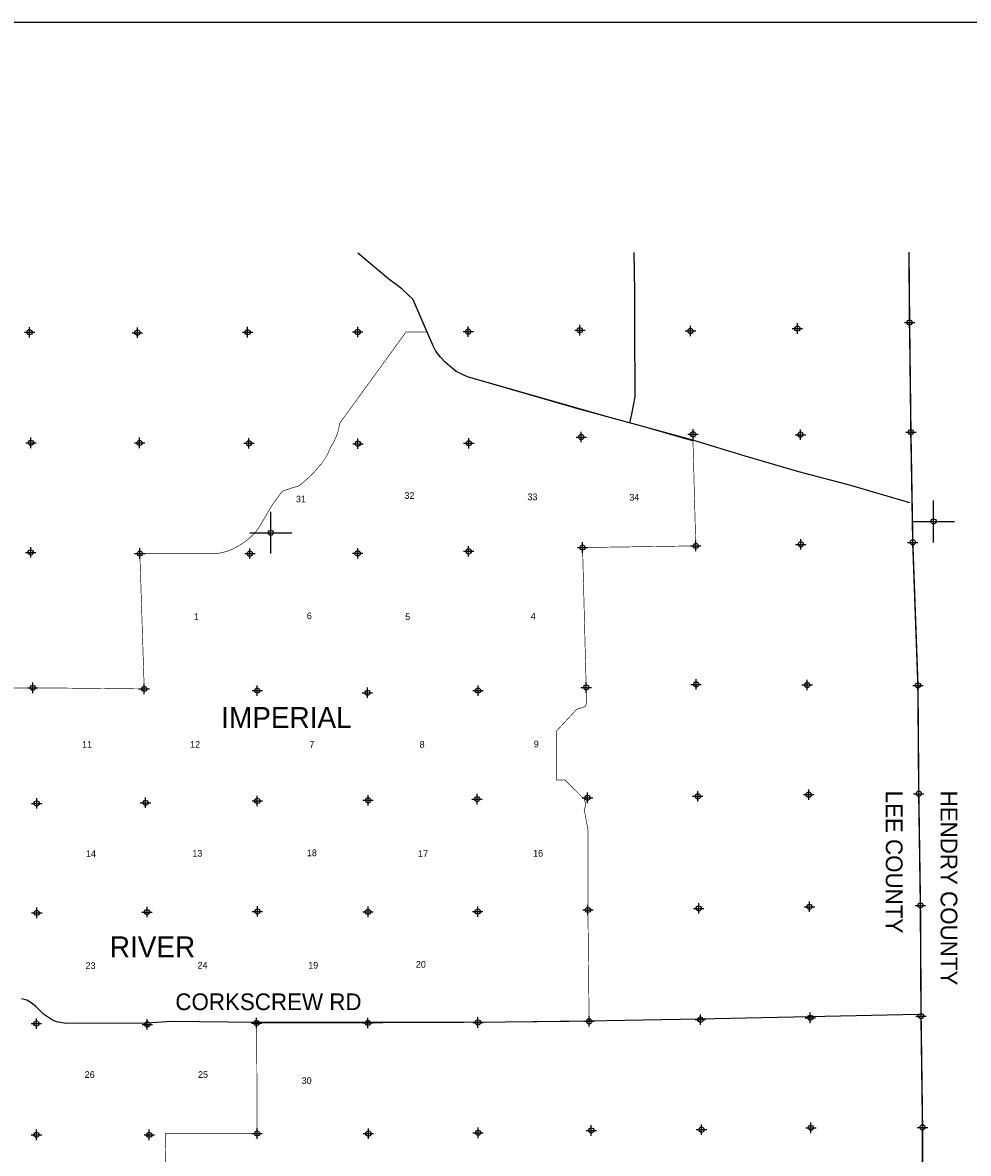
# Model space of a CAD drawing. Extents: x 192051 to 352051, y 711014 to 817615.
# Tile 7 of 8: x 272811 to 318099, y 763438 to 817615. Entities that reach past the tile are written whole.
import ezdxf
from ezdxf.enums import TextEntityAlignment as Align

# ---------------------------------------------------------------- set-up
doc = ezdxf.new("R2010")
doc.units = 0
doc.header["$LTSCALE"] = 800
doc.header["$PDMODE"] = 34
doc.header["$PDSIZE"] = 250
doc.linetypes.add('PHANTOM', pattern=[0])
doc.layers.get('0').update_dxf_attribs({"linetype": 'CONTINUOUS'})
for name, color, linetype in [('BORDER', 1, 'CONTINUOUS'), ('COUNTY', 15, 'PHANTOM'), ('MAJROADS', 9, 'CONTINUOUS'), ('SEC', 2, 'CONTINUOUS'), ('TEXT', 7, 'CONTINUOUS'), ('WSHEDS', 3, 'CONTINUOUS')]:
    doc.layers.add(name, color=color, linetype=linetype)

# ---------------------------------------------------------------- blocks, each defined once
blk = doc.blocks.new('TICK')
at = {"color": 0}
for points in [[(500, 0), (500, 1000)], [(0, 500), (1000, 500)]]:
    blk.add_lwpolyline(points, dxfattribs=at)
blk.add_point((500, 500), dxfattribs=at)

msp = doc.modelspace()

# ---------------------------------------------------------------- linework, layer by layer
at = {"layer": 'BORDER', "color": 0}
msp.add_lwpolyline([(192051.435203, 712615.146407), (352051.435203, 712615.146407), (352051.435203, 817615.146407), (192051.435203, 817615.146407)], close=True, dxfattribs=at)
at = {"layer": 'COUNTY', "color": 0, "const_width": 70}
msp.add_lwpolyline([(315253.358415, 806628.657169), (315283.113577, 803246.545876), (315346.804753, 797992.877701), (315435.494489, 792713.938529), (315683.213053, 785858.978446), (315722.132701, 780672.472566), (315802.035522, 775318.174464), (315831.941223, 770014.418357), (315903.602003, 764685.30044), (315889.5448, 759510.222), (310646.82596, 759410.195635), (305367.841381, 759313.127639), (300080.660168, 759249.618087), (294642.670284, 759186.925847), (289405.713221, 759114.765599), (287696.969652, 759094.033498), (286890.803257, 759084.252322), (285809.99974, 759071.138987), (285252.49052, 759064.374755), (284041.59151, 759049.682978)], dxfattribs=at)
at = {"layer": 'MAJROADS', "color": 0}
for points in [[(315288.419008, 794608.91987), (312462.511721, 795442.681953), (309987.195656, 796097.879799), (307403.581169, 796837.672418), (304903.938859, 797601.97806), (301868.630336, 798445.675171), (299468.658871, 799091.934141), (294109.283817, 800648.358205), (293566.546514, 800903.761269), (293275.103146, 801148.918008), (293041.99826, 801351.74623), (292817.458692, 801579.647813), (292601.79574, 801874.515454), (292453.161106, 802168.885019), (291571.599631, 804186.396347), (291489.121683, 804362.968278), (291281.027897, 804548.852643), (290964.884726, 804852.845938), (290339.918513, 805318.335093), (288868.329708, 806571.582014)], [(302080.751439, 806600.162654), (302103.19038, 804712.93385), (302107.651686, 803078.966008), (302132.448854, 799693.602751), (301966.948354, 798856.933274), (301868.630336, 798445.675171)], [(315710.168067, 770096.810571), (310472.360837, 769985.404815), (305184.281555, 769874.377399), (299871.192359, 769780.296504), (294591.743979, 769702.720733), (289312.989221, 769717.310394), (284008.972324, 769715.331873), (279928.683452, 769762.797811), (278771.669548, 769670.955521), (274892.027492, 769658.257371), (274431.767847, 769737.133566), (274248.067552, 769822.307568), (273814.457293, 770102.082806), (273465.264357, 770465.014233), (273207.038775, 770668.057202), (273015.148974, 770778.430287), (272762.992986, 770846.020787)]]:
    msp.add_lwpolyline(points, dxfattribs=at)
at = {"layer": 'SEC', "color": 0}
for p in [(315283.113577, 803246.545876), (273145.077832, 802779.498042), (278306.131091, 802759.906092), (283584.707014, 802781.569752), (288854.859271, 802794.900559), (294150.146307, 802808.095148), (299496.020743, 802879.665116), (304791.035341, 802842.590147), (309910.923801, 802957.27738), (304915.008957, 797890.221471), (310059.305696, 797870.720333), (315346.804753, 797992.877701), (273208.541978, 797483.938569), (278411.577347, 797480.876107), (283648.034941, 797460.875501), (288867.736016, 797440.965707), (294179.824977, 797462.447743), (299560.438418, 797760.049092), (299623.902563, 792464.48962), (305045.226741, 792544.029192), (310072.727316, 792617.324594), (315435.494489, 792713.938529), (273196.828819, 792230.67905), (278424.726529, 792177.210812), (283694.787974, 792173.7851), (288856.022857, 792187.706188), (294168.520474, 792284.592559), (305059.5346, 785908.17523), (310379.729383, 785879.342302), (273295.736584, 785745.179697), (278632.551667, 785691.121179), (284044.634868, 785611.519226), (289322.529698, 785507.508994), (294618.316201, 785612.864437), (299797.034103, 785760.746864), (315683.213053, 785858.978446), (299860.543655, 780473.565651), (305139.392015, 780545.498868), (310451.798819, 780625.628721), (315722.132701, 780672.472566), (273483.557842, 780205.969606), (278695.153095, 780236.374776), (284049.496603, 780324.655856), (289353.25271, 780354.561558), (294573.362441, 780410.056099), (284054.312932, 775029.414227), (299881.707847, 775102.828874), (305185.690985, 775174.625873), (310489.71953, 775254.801131), (315802.035522, 775318.174464), (273488.646608, 774960.997534), (278767.313344, 774999.417713), (289349.418343, 775009.095777), (294602.814081, 775022.517397), (273468.282753, 769657.513863), (278780.05387, 769620.348083), (284016.965526, 769684.130071), (289345.720194, 769688.764776), (294615.917857, 769710.473842), (299936.566702, 769765.42351), (305265.730025, 769845.46255), (310527.912679, 769934.243098), (315831.941223, 770014.418357), (273472.917457, 764328.759196), (278877.031054, 764324.606985), (284038.538374, 764388.79763), (289367.247636, 764385.054074), (294620.779592, 764423.610472), (300042.285395, 764536.663082), (305320.95213, 764575.083262), (310558.000005, 764664.000029), (315903.602003, 764685.30044)]:
    msp.add_point(p, dxfattribs=at)
at = {"layer": 'WSHEDS', "color": 0, "const_width": 30}
for points in [[(269124.25823, 785701.260168), (273294.703746, 785745.168823, -0.005164), (273296.769425, 785745.169235), (278528.249608, 785692.177692, 0.426616), (278629.211198, 785795.375085), (278428.035461, 792073.941147, -0.423818), (278528.049171, 792177.143649), (282120.9256, 792174.808162, 0.054938), (282142.704332, 792177.194033), (282542.889873, 792266.213134, 0.035953), (282556.649741, 792270.33059), (282817.198363, 792369.185428, 0.029165), (282827.836805, 792373.948321), (283144.760366, 792538.643151, 0.023499), (283152.883607, 792543.361825), (283399.971598, 792702.867538, 0.020297), (283406.605505, 792707.541951), (283642.265674, 792888.337527, 0.024306), (283649.678475, 792894.619522), (283934.784118, 793161.084514, 0.050602), (283948.067001, 793176.288442), (284127.377421, 793429.084137, 0.020803), (284131.903175, 793436.062522), (284775.768177, 794525.581054, -0.026256), (284781.574544, 794534.323797), (285089.41017, 794948.861287, 0.008995), (285091.50274, 794951.787729), (285171.062777, 795067.391814, -0.046383), (285182.925246, 795081.605603), (285264.115451, 795162.346848, -0.115523), (285302.929124, 795186.28272), (285433.126274, 795229.800622, -0.002484), (285434.070042, 795230.11087), (285842.032411, 795361.979774, -0.012231), (285846.722488, 795363.370041), (285993.331009, 795402.954759, 0.082665), (286023.200985, 795416.605665), (286130.318926, 795488.890585, 0.027301), (286139.017782, 795495.47898), (286358.658643, 795681.533722, 0.013704), (286362.741834, 795685.189357), (286732.723228, 796035.160939, 0.029444), (286740.781444, 796043.736383), (286911.766753, 796248.625552, -0.010665), (286914.568907, 796251.841357), (287118.765471, 796476.329627, 0.037733), (287128.038051, 796488.211637), (287379.774922, 796866.444518, 0.041496), (287387.781259, 796880.95167), (287555.531909, 797255.235974, -0.025914), (287560.252441, 797264.456595), (287728.389504, 797554.750642, 0.03064), (287733.866213, 797565.702053), (287863.851541, 797871.049737, 0.025952), (287867.414179, 797880.792423), (287944.862757, 798132.340752, 0.033778), (287947.954546, 798145.477512), (287988.881935, 798393.381754, -0.116644), (288006.631437, 798435.853181), (291170.978682, 802793.268431, 0.097094)], [(291170.978682, 802793.268431), (292115.260696, 802792.603012, -0.297906), (292206.824294, 802732.642992), (292451.73029, 802172.159537, 0.017862), (292454.822003, 802165.720983), (292611.934024, 801866.419897, 0.031453), (292618.463682, 801855.680245), (292706.890582, 801728.935021, 0.026238), (292713.33437, 801720.660127), (292952.806396, 801444.34625, 0.031868), (292961.742206, 801435.273693), (293401.869321, 801041.968612, 0.011918), (293405.498334, 801038.878024), (293562.288327, 800911.671048, 0.059366), (293582.299055, 800899.041195), (294029.68949, 800685.99813, 0.041578), (294045.219895, 800680.129171), (301868.471475, 798445.720543, -0.000826), (301868.789047, 798445.629273), (304911.252929, 797565.78384, -0.327155)]]:
    msp.add_lwpolyline(points, format="xyb", dxfattribs=at)
msp.add_lwpolyline([(304911.252929, 797565.78384), (305045.226741, 792544.029192), (299623.902563, 792464.48962), (299797.034103, 785760.746864), (299800.244372, 784954.51482), (299748.846028, 784851.709693), (299604.930663, 784790.026617), (299430.176292, 784748.904566), (299317.099935, 784687.221489), (298381.650067, 783679.731242), (298381.650067, 781329.731242), (298781.650067, 781329.731242), (299697.447683, 780420.808708), (299759.125696, 780246.039992), (299769.405365, 780132.954352), (299738.566359, 779989.027174), (299697.447683, 779927.344097), (299881.707847, 778952.828874), (299881.707847, 775102.828874), (299936.566702, 769765.42351), (294615.917857, 769710.473842), (289345.720194, 769688.764776), (284016.965526, 769684.130071), (284038.538374, 764388.79763), (279638.538374, 764388.79763), (279734.324169, 758982.278334)], dxfattribs=at)

# ---------------------------------------------------------------- block references
at = {"color": 0, "xscale": 2, "yscale": 2, "zscale": 2}
for p in [(315435.494485, 792713.9385), (283694.787969, 792173.785071)]:
    msp.add_blockref('TICK', p, dxfattribs=at)

# ---------------------------------------------------------------- texts
at = {"layer": 'MAJROADS', "color": 0}
msp.add_text('CORKSCREW RD', height=800, dxfattribs=at).set_placement((280124.44205, 770300.762663))
at = {"layer": 'TEXT', "color": 0}
for s, height, p in [('31', 320, (286137.941954, 794628.595052)), ('32', 320, (291332.688705, 794796.851469)), ('33', 320, (297221.470448, 794733.755312)), ('34', 320, (302100.746749, 794712.72326)), ('1', 320, (281132.477473, 788992.005098)), ('6', 320, (286537.537858, 789034.069202)), ('5', 320, (291248.563252, 788992.005098)), ('4', 320, (297263.533174, 789013.03715)), ('IMPERIAL', 1000, (285443.084048, 783823.18717)), ('11', 320, (275895.667994, 782871.677946)), ('12', 320, (281069.383383, 782871.677946)), ('7', 320, (286663.726038, 782871.677946)), ('8', 320, (291942.598243, 782871.677946)), ('9', 320, (297410.752718, 782892.709998)), ('18', 320, (286663.726038, 777676.761085)), ('14', 320, (276084.950265, 777634.696981)), ('13', 320, (281174.540199, 777655.729033)), ('17', 320, (291984.660969, 777634.696981)), ('16', 320, (297494.878171, 777655.729033)), ('RIVER', 1000, (279030.589177, 772832.616495)), ('23', 320, (276063.918901, 772271.523704)), ('24', 320, (281426.91656, 772292.555756)), ('19', 320, (286726.820128, 772292.555756)), ('20', 320, (291879.504153, 772334.61986)), ('26', 320, (276021.856175, 767055.574791)), ('25', 320, (281447.947923, 767055.574791)), ('30', 320, (286411.349677, 766761.126062))]:
    msp.add_text(s, height=height, dxfattribs=at).set_placement(p, align=Align.CENTER)
for s, p in [('LEE COUNTY', (314145.464348, 780818.581681)), ('HENDRY COUNTY', (316771.017763, 780818.581681))]:
    msp.add_text(s, height=800, rotation=270, dxfattribs=at).set_placement(p)

doc.saveas('drawing.dxf')
